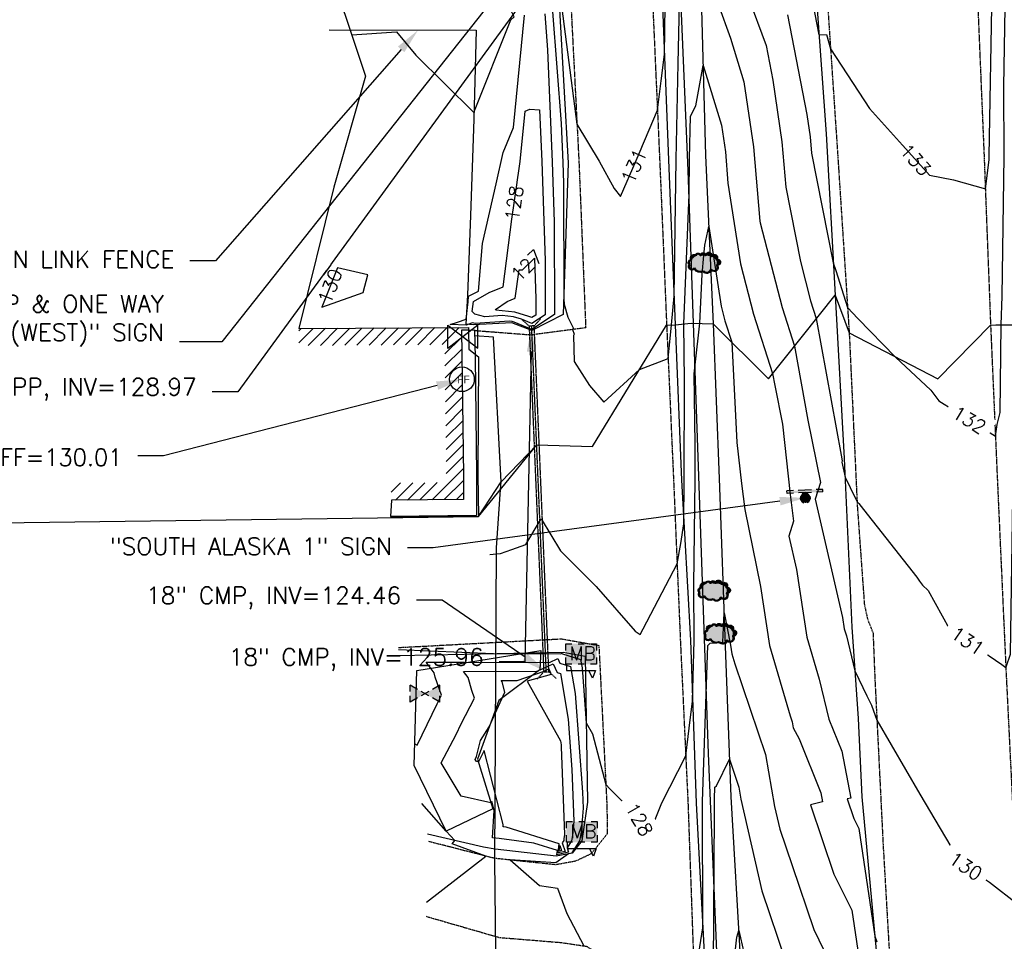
# Model space of a CAD drawing. Header units: feet. Extents: x 351431 to 355879, y 310968 to 329728.
# Tile 103 of 254: x 353136 to 353424, y 320050 to 320320. Entities that reach past the tile are written whole.
import ezdxf

# ---------------------------------------------------------------- set-up
doc = ezdxf.new("R2010")
doc.units = ezdxf.units.FT
doc.header["$MEASUREMENT"] = 0
doc.linetypes.add('D10', pattern=[0.15, 0.1, -0.05])
doc.linetypes.add('D25', pattern=[0.375, 0.25, -0.125])
for name, color, linetype in [('EHIST', 56, 'Continuous'), ('ELIF', 153, 'LINKFENCE'), ('ELIST', 3, 'Continuous'), ('ELTCH-EG1', 253, 'Continuous'), ('ELTCH-EG2', 253, 'Continuous'), ('ELTCN-EG1', 251, 'Continuous'), ('ELTCN-EG2', 251, 'Continuous'), ('ELTNB-EG1', 55, 'Continuous'), ('ELTT', 3, 'Continuous'), ('ELUDC', 153, 'D10'), ('ELUG', 153, 'EGASRT'), ('ELUTU', 153, 'UT'), ('ELYSC', 2, 'Continuous'), ('ELYSP', 1, 'D25'), ('ELYSS', 2, 'Continuous'), ('ESFS', 153, 'Continuous'), ('ESIM', 153, 'Continuous'), ('ESIO', 4, 'Continuous'), ('ESIST-FFLR', 6, 'Continuous'), ('ESMask', 155, 'Continuous'), ('ESUD-CMP', 13, 'D10'), ('ESUG', 14, 'Continuous'), ('ESUW', 5, 'Continuous'), ('ETFS', 6, 'Continuous'), ('ETIF', 4, 'Continuous'), ('ETIST-FFLR', 4, 'Continuous'), ('ETTC', 252, 'Continuous'), ('ETUD', 4, 'Continuous'), ('S-MatchLine', 31, 'Continuous')]:
    doc.layers.add(name, color=color, linetype=linetype)
doc.styles.add('ANNO-TOPO', font='simplex.shx')
doc.styles.add('L80', font='simplex', dxfattribs={"height": 4})
doc.styles.add('ROMANSM', font='romansm.shx')
doc.linetypes.add('EGASRT', pattern='A,0.15,-0.07,0.15,-0.04,["G",ROMANSM,S=0.08,R=0,X=-0.005,Y=-0.04],-0.12,0.15,-0.07,0.15,-0.04,[")",ROMANSM,S=0.08,R=0,X=-0.09,Y=-0.04],-0.075', length=1.015)
doc.linetypes.add('LINKFENCE', pattern='A,0.25,-0.08,0.25,-0.08,["X",ROMANSM,S=0.08,R=0,X=-0.004,Y=-0.04],-0.12', length=0.78)
doc.linetypes.add('UT', pattern='A,0.25,-0.07,0.07,-0.07,0.07,-0.07,0.25,-0.08,["UT",ROMANSM,S=0.08,R=0,X=-0.04,Y=-0.04],-0.15', length=1.08)

# ---------------------------------------------------------------- blocks, each defined once
blk = doc.blocks.new('FFLR')
blk.add_circle((0, 0), 0.0722)
blk.add_text('FF', height=0.04464).set_placement((-0.0269, -0.0228))
blk = doc.blocks.new('ESIDTREE')
blk.add_lwpolyline([(-0.0825, 0.0208, -0.658219), (-0.0543, 0.049, -0.594626), (-0.0245, 0.0498, -0.704437), (0.0052, 0.0498, -0.885068), (0.0416, 0.0438, -0.916303), (0.0721, 0.0223, -1.027393), (0.0751, -0.0141, -0.880235), (0.0364, -0.0431, -0.569977), (-0.0089, -0.052, -0.370407), (-0.061, -0.0364, -0.824221), (-0.0922, -0.0097, -0.566054), (-0.0825, 0.0208, -0.480508)], format="xyb")
at = {"layer": 'ESMask', "const_width": 0.01}
blk.add_lwpolyline([(-0.0779, 0.0227, -0.792768), (-0.0511, 0.0413, -0.768721), (-0.0289, 0.0473, 0.639322), (-0.0198, 0.0481, -0.704437), (0.0005, 0.0481, 0.72706), (0.01, 0.0484, -0.885068), (0.0366, 0.044, 0.713475), (0.0454, 0.0406, -0.916303), (0.0678, 0.0248, 0.615666), (0.0727, 0.0173, -1.027393), (0.0748, -0.0091, 0.556873), (0.0707, -0.0166, -0.880235), (0.04, -0.0396, 0.556256), (0.0317, -0.0414, -0.62875), (-0.0075, -0.0457, -0.457201), (-0.0599, -0.0275, -1.148825), (-0.0854, -0.0089, -0.666281), (-0.0814, 0.0159, 0.45741)], format="xyb", close=True, dxfattribs=at)
at = {"layer": 'ESMask'}
for points in [[(-0.0825, 0.0208), (-0.0922, -0.0097), (0.0721, 0.0223), (0.0751, -0.0141)], [(-0.0825, 0.0208), (-0.0543, 0.049), (0.0721, 0.0223), (0.0416, 0.0438)], [(-0.079, 0.0326), (-0.0729, 0.0238), (-0.0638, 0.0466), (-0.0573, 0.0372)], [(-0.0187, 0.044), (-0.0158, 0.0532), (-0.0004, 0.0423), (-0.0009, 0.052)], [(0.0105, 0.0432), (0.0168, 0.0574), (0.0348, 0.0399), (0.0336, 0.0548)], [(0.0445, 0.0383), (0.0562, 0.0462), (0.0628, 0.0226), (0.0702, 0.0328)], [(0.0704, -0.0072), (0.085, -0.004), (0.0691, 0.0173), (0.0823, 0.0154)], [(-0.087, -0.0082), (-0.0836, -0.0336), (0.0749, -0.0108), (0.0649, -0.0431)], [(-0.0495, -0.0328), (-0.05, -0.0434), (0.0292, -0.0385), (0.018, -0.0545)]]:
    blk.add_solid(points, dxfattribs=at)
blk = doc.blocks.new('ESUgasvalve')
blk.add_lwpolyline([(-0.0875, -0.0677), (-0.0875, 0.0676), (0.0875, -0.0676), (0.0875, 0.0677)], close=True)
at = {"layer": 'ESMask'}
for points in [[(0, 0), (-0.0875, -0.0677), (-0.0875, 0.0676), (0, 0)], [(0, 0), (0.0875, 0.0677), (0.0875, -0.0676), (0, 0)]]:
    blk.add_solid(points, dxfattribs=at)
blk = doc.blocks.new('ESIMAIL')
for points in [[(-0.0603, 0.0542), (-0.0603, 0.0903), (-0.0205, 0.0903)], [(0.0204, 0.0903), (0.0602, 0.0903), (0.0602, 0.0542)], [(0.0602, -0.085), (0.0965, -0.085), (0.0965, 0.0843), (0.142, 0.0674), (0.0965, 0.0452)], [(-0.0603, -0.0181), (-0.0603, 0.0181)], [(0.0602, 0.0181), (0.0602, -0.0181)], [(-0.0603, -0.0903), (-0.0603, -0.0542)], [(0.0602, -0.0542), (0.0602, -0.0903), (0.0204, -0.0903)], [(-0.0205, -0.0903), (-0.0603, -0.0903)]]:
    blk.add_lwpolyline(points)
at = {"layer": 'ESMask'}
for points in [[(-0.0602, 0.0903), (-0.0602, -0.0904), (0.0601, 0.0903), (0.0608, -0.0911)], [(0.0965, 0.0452), (0.142, 0.0674), (0.0965, 0.0843), (0.0965, 0.0452)]]:
    blk.add_solid(points, dxfattribs=at)
at = {"style": 'L80'}
blk.add_text('MB', height=0.08, rotation=90, dxfattribs=at).set_placement((0.0368, -0.0688))
blk = doc.blocks.new('ESIPUBSIGN')
at = {"layer": 'ESMask'}
h = blk.add_hatch(color=256, dxfattribs=at)
edge = h.paths.add_edge_path()
edge.add_arc((0, 0), 0.03, 90, 450)
for p, q in [((-0.03, 0.1047), (-0.0447, 0.1047)), ((-0.0447, 0.1047), (-0.0447, 0.066)), ((-0.03, 0.1047), (-0.03, 0.066)), ((-0.0447, 0.0381), (-0.0447, -0.0393)), ((-0.03, 0.0381), (-0.03, -0.0393)), ((-0.0447, -0.0672), (-0.0447, -0.1059)), ((-0.03, -0.1059), (-0.0447, -0.1059)), ((-0.03, -0.0672), (-0.03, -0.1059))]:
    blk.add_line(p, q)
for start, end in [(144.23142, 216.35632), (17.97024, 107.04945), (253.53828, 340.78828)]:
    blk.add_arc((0, 0), 0.03, start, end)
blk.add_solid([(-0.0447, -0.1059), (-0.03, -0.1059), (-0.0447, 0.1047), (-0.03, 0.1047)], dxfattribs=at)
blk = doc.blocks.new('ESUVALVE')
for p, q in [((-0.0866, 0.0124), (-0.0866, 0.0495)), ((-0.0433, 0.0247), (-0.0866, 0.0495)), ((0.0217, -0.0124), (-0.0217, 0.0124)), ((0.0217, 0.0124), (-0.0217, -0.0124)), ((0.0866, 0.0495), (0.0433, 0.0247)), ((0.0866, 0.0124), (0.0866, 0.0495)), ((-0.0866, -0.0495), (-0.0866, -0.0124)), ((-0.0433, -0.0247), (-0.0866, -0.0495)), ((0.0866, -0.0495), (0.0433, -0.0247)), ((0.0866, -0.0495), (0.0866, -0.0124))]:
    blk.add_line(p, q)
at = {"layer": 'ESMask'}
blk.add_solid([(-0.0866, -0.0495), (-0.0866, 0.0495), (0.0866, 0.0495), (0.0866, -0.0495)], dxfattribs=at)

msp = doc.modelspace()

# ---------------------------------------------------------------- hatches: boundary and pattern name
at = {"layer": 'EHIST'}
h = msp.add_hatch(dxfattribs=at)
h.set_pattern_fill('ANSI31', color=256, scale=20, style=0)
h.set_pattern_definition([(45, (353217.657, 320179.302), (-1.76777, 1.76777), [])])
h.paths.add_polyline_path([(353265.29, 320229.01), (353267.28, 320229.12), (353267.32, 320229.82), (353217.66, 320229.48), (353217.69, 320224.48), (353260.35, 320224.77), (353260.83, 320186.51), (353260.84, 320184.46), (353244.71, 320184.3), (353244.76, 320179.3), (353265.88, 320179.51), (353265.83, 320186.56)])

# ---------------------------------------------------------------- linework, layer by layer
at = {"layer": 'ELIF', "flags": 128}
for points in [[(353332.81, 320398.58), (353332.95, 320384.45), (353334.09, 320355.26), (353335.48, 320322.86), (353336.64, 320280.05), (353338.89, 320230.89)], [(353226.57, 320316.77), (353269.53, 320316.65), (353268.87, 320290.69), (353267.9, 320262.51), (353267, 320239.18), (353266.49, 320230.73)], [(353338.89, 320230.89), (353340.59, 320185.6), (353342.48, 320134.02), (353344.03, 320092.59), (353346.88, 320044.02), (353351.67, 319951.5), (353354.95, 319898.91), (353357.54, 319853.78), (353360.69, 319804.32), (353363.16, 319758.08), (353365.76, 319711.27), (353368.86, 319663.85), (353374.79, 319573.99), (353378.47, 319527.8), (353382.04, 319483.07), (353385.36, 319437.85), (353387.97, 319391.11), (353391.43, 319348.19), (353394.23, 319304.17), (353399.1, 319255.27), (353402.05, 319209.71), (353406.36, 319164.5), (353410.17, 319125.27), (353413.85, 319079.3), (353418.59, 319032.4), (353422.8, 318982.57), (353427.63, 318934.4), (353429.51, 318887.31), (353438.03, 318793.22), (353442.16, 318743.69), (353447.08, 318697.46), (353451.33, 318645.82), (353456.8, 318594.36), (353460.88, 318540.2), (353465.23, 318486.74), (353467.21, 318461.83), (353471.59, 318416.85)]]:
    msp.add_lwpolyline(points, dxfattribs=at)
at = {"layer": 'ELIST', "flags": 128}
for points in [[(353217.66, 320229.48), (353267.32, 320229.82), (353267.28, 320229.12), (353265.29, 320229.01), (353265.83, 320186.56), (353265.88, 320179.51), (353244.76, 320179.3)], [(353267.28, 320229.12), (353267.42, 320223.42), (353270.19, 320221.2), (353270.03, 320186.75), (353270.23, 320174.53), (353244.84, 320174.19)]]:
    msp.add_lwpolyline(points, dxfattribs=at)
at = {"layer": 'ELTCH-EG1', "elevation": 130, "flags": 128}
for points in [[(353326.66, 320230.51), (353327.44, 320238.92), (353328.01, 320278.92), (353328.64, 320306.9), (353328.97, 320324.45), (353329.45, 320329.38), (353329.41, 320340.79), (353332.88, 320355.33), (353333.69, 320360.49), (353333.89, 320358.67), (353333.95, 320358.76), (353334.98, 320356.15), (353334.87, 320355.37), (353338.81, 320332.55), (353340.33, 320324.26), (353343.95, 320314.4), (353347.87, 320301.61), (353350.69, 320282.57), (353352.51, 320260.82), (353352.6, 320260.4), (353359, 320235.61), (353362.64, 320224.33)], [(353233.15, 320315.31), (353246.24, 320316.23), (353251.95, 320309.38), (353268.92, 320292.59), (353279.67, 320319.7), (353280.62, 320320.6), (353280.03, 320321.96), (353279.6, 320322.36), (353276, 320323.81), (353271.22, 320323.14), (353266.4, 320326.99), (353259.33, 320329.27), (353255.37, 320330.37), (353246.97, 320331.23), (353228.71, 320332.55)]]:
    msp.add_lwpolyline(points, dxfattribs=at)
at = {"layer": 'ELTCH-EG2', "flags": 128}
for points, elevation in [([(353369.02, 320232.36), (353376.24, 320192.48), (353376.57, 320190.82), (353376.44, 320190.38), (353377.45, 320185.98), (353380.36, 320179.98), (353380.94, 320178.79), (353381.41, 320178.35), (353382.78, 320176.55), (353398.38, 320156.8), (353399.21, 320155.67), (353400.04, 320154.49), (353401.72, 320152.9), (353407.89, 320141.8), (353423.29, 320131.27), (353424.44, 320130.42), (353424.49, 320130.61), (353425.81, 320134.29), (353426.48, 320179.86), (353426.64, 320192.07), (353427, 320230.62)], 131), ([(353246.86, 320135.63), (353274.64, 320134.45), (353294.35, 320134.38), (353294.74, 320134.57), (353294.84, 320134.34), (353300.1, 320132.76), (353300.51, 320130.27), (353301.74, 320114.26), (353303.55, 320111), (353307.47, 320096.2), (353308.68, 320094.94), (353312.93, 320090.64), (353316.02, 320088.06), (353320.01, 320081.24), (353323.82, 320090.79), (353330.84, 320104.53), (353331.83, 320112.68), (353332.84, 320120.56), (353333.33, 320138.28), (353333.25, 320154.44), (353333.55, 320185.38), (353333.59, 320195.53), (353333.34, 320216.25), (353333.62, 320218.89), (353334.93, 320231)], 128), ([(353273.56, 320163.4), (353276.54, 320163.73), (353276.71, 320163.74), (353280.03, 320164.91), (353284.09, 320166.33), (353288.61, 320173.81), (353288.61, 320173.81), (353294.21, 320164.51), (353304.62, 320154.08), (353316.09, 320141.04), (353317.49, 320140.01), (353318.38, 320141.65), (353328.31, 320160.68), (353329.44, 320166.67), (353330.28, 320172.36), (353330.4, 320185.17), (353330.5, 320214.14), (353330.31, 320230.81)], 129), ([(353392.22, 320221.14), (353402.46, 320211.44), (353404.86, 320208.3), (353409.2, 320205.57), (353421.39, 320198.04), (353421.91, 320201.39), (353422.8, 320204.91), (353423.03, 320230.6)], 132), ([(353344.31, 320225.48), (353345.82, 320196.17), (353347.14, 320184.15), (353348.08, 320176.54), (353352.7, 320154.07), (353355.29, 320136.84), (353361.34, 320116.24), (353361.93, 320114.51), (353362.24, 320112.71), (353363.97, 320109.51), (353370.31, 320093.71), (353370.8, 320091.15), (353367.29, 320090.22), (353374.14, 320070.02), (353379.37, 320059.44), (353381.42, 320045.71)], 128), ([(353356.25, 320216.3), (353356.88, 320212.85), (353359.13, 320201.56), (353361.4, 320180.98), (353362.36, 320173.15), (353361.03, 320168.75), (353363.26, 320159.04), (353366.25, 320139.25), (353369.86, 320126.95), (353372.68, 320115.32), (353376.45, 320105.92), (353379.07, 320092.21), (353378.08, 320091.95), (353380, 320086.28), (353381.47, 320083.31), (353386.16, 320051.88), (353386.73, 320050.23)], 129), ([(353334.07, 320043.19), (353335.84, 320054.27), (353335.74, 320091.17), (353337.25, 320136.85), (353337.98, 320137.48), (353341.64, 320137.8), (353342.03, 320146.37), (353343.97, 320136.93), (353344.34, 320134.43), (353345.22, 320131.44), (353354.15, 320104.98), (353356.81, 320089.78), (353358.31, 320083.12), (353361.93, 320072.47), (353368.28, 320053.76), (353372.82, 320044.57)], 127), ([(353251.64, 320108.05), (353252.35, 320107.73), (353258.12, 320119.76), (353259.4, 320122.28), (353257.58, 320127.54), (353257.23, 320128.81), (353254.9, 320131.92), (353265.91, 320131.96), (353291.01, 320131.87), (353293.42, 320133.03), (353294.02, 320131.62), (353297.16, 320130.67), (353298.47, 320122.77), (353300.69, 320093.97), (353300.85, 320089.26), (353300.21, 320082.25), (353299.75, 320079.7), (353297.57, 320076.2), (353297.6, 320076.13), (353296.52, 320075.9), (353292.86, 320073.33), (353279.46, 320074.12), (353288.11, 320066.65), (353293.35, 320065.9), (353296.03, 320058.52), (353300.99, 320049.02)], 127), ([(353297.45, 320079.75), (353296.16, 320077.67), (353296.57, 320076.38), (353293.18, 320075.67), (353293.34, 320076.88), (353286.4, 320079.05), (353276.29, 320080.38), (353274.29, 320080.6), (353274.79, 320088.55), (353274.11, 320091.21), (353273.89, 320090.8), (353265.2, 320092.74), (353259.36, 320102.54), (353263.7, 320110.79), (353265.19, 320113.88), (353269.02, 320121.42), (353268.24, 320123.67), (353267.18, 320127.49), (353265.87, 320129.23), (353287.33, 320129.32), (353288.3, 320129.66), (353292.1, 320131.49), (353293.21, 320128.89), (353294.23, 320128.59), (353296.44, 320115.27), (353297.56, 320100.59), (353298.1, 320085.43), (353297.72, 320081.26), (353297.45, 320079.75)], 126), ([(353338.96, 320043.07), (353339.26, 320087.85), (353339.25, 320092.02), (353339.36, 320095.41), (353339.79, 320095.78), (353343.62, 320103.59), (353346.37, 320095.45), (353346.98, 320091.94), (353353.05, 320065.1), (353360.01, 320044.6)], 126), ([(353255.05, 320061.75), (353272.41, 320075.24), (353262.58, 320078.82), (353263.27, 320079.85), (353260.77, 320082.58), (353253.62, 320090.6)], 127), ([(353293.82, 320076.72), (353294.03, 320078.38), (353294.52, 320076.87), (353293.82, 320076.72)], 124)]:
    msp.add_lwpolyline(points, dxfattribs=dict(at, elevation=elevation))
at = {"layer": 'ELTCN-EG1', "flags": 128}
for points, elevation in [([(353423.03, 320230.6), (353423.32, 320238.94), (353423.94, 320279.72), (353423.87, 320300.26), (353424.37, 320329.08), (353424.83, 320348.2), (353425.71, 320380.56), (353426, 320389.52), (353425.61, 320429.13), (353426.63, 320455.83), (353429.48, 320453), (353432.05, 320452.22), (353433.75, 320434.54), (353434.14, 320429.71), (353436.41, 320391.68), (353437.34, 320381.02), (353440.34, 320346.47), (353441.87, 320330.42), (353445.26, 320301.36), (353447.59, 320279.91), (353449.17, 320268.4), (353452.31, 320231.33)], 132), ([(353348.99, 320326.75), (353354.31, 320312.25), (353356.3, 320302.03), (353358.96, 320284.05), (353360.07, 320270.8), (353364.38, 320249.03), (353367.34, 320237.57), (353369.02, 320232.36)], 131), ([(353360.61, 320321.16), (353366.28, 320291.99), (353367.23, 320285.54), (353367.63, 320280.78), (353373.99, 320248.68), (353374.68, 320246.39), (353378.15, 320235.67), (353381.2, 320232.44), (353392.22, 320221.14)], 132), ([(353330.31, 320230.81), (353331.8, 320268.7), (353331.95, 320279.07), (353332.23, 320291.53), (353333.81, 320294.55), (353335.93, 320306.34), (353341.26, 320288.93), (353342.42, 320281.08), (353343.19, 320271.95), (353346.84, 320248.43), (353350.65, 320233.65), (353356.25, 320216.3)], 129), ([(353334.93, 320231), (353335.66, 320245.33), (353336.15, 320250.85), (353336.44, 320253.86), (353337.59, 320259.28), (353341.2, 320235.99), (353342.31, 320231.69), (353344.31, 320225.48)], 128)]:
    msp.add_lwpolyline(points, dxfattribs=dict(at, elevation=elevation))
at = {"layer": 'ELTCN-EG2', "flags": 128}
for points, elevation in [([(353317.34, 320217.52), (353325.68, 320220.75), (353326.66, 320230.51)], 130), ([(353362.64, 320224.33), (353366.56, 320202.66), (353370.21, 320184.42), (353368.73, 320179.56), (353376.7, 320144.96), (353377.2, 320141.66), (353377.8, 320139.61), (353380.27, 320129.43), (353383.78, 320122.1), (353385.15, 320119.39), (353386.74, 320114.97), (353399.3, 320093.4), (353411.17, 320073.33), (353419.64, 320067.6), (353427.92, 320061.2), (353428.86, 320068.89), (353429.09, 320071.93), (353429.22, 320079.89), (353429.93, 320116.88), (353429.95, 320129.72), (353429.87, 320146.91), (353430.35, 320179.77), (353430.79, 320211.36), (353430.97, 320230.64)], 130), ([(353295.15, 320079.8), (353294.74, 320079.14), (353295.54, 320076.62), (353293.5, 320076.2), (353293.85, 320078.89), (353278.35, 320083.74), (353277.6, 320083.84), (353277.45, 320083.86), (353277.49, 320084.45), (353271.94, 320106.13), (353270.19, 320102.77), (353269.62, 320102.89), (353269.24, 320103.54), (353269.65, 320104.33), (353270.82, 320109.06), (353273.35, 320113.02), (353277.97, 320123.14), (353277.13, 320126.17), (353276.84, 320126.55), (353281.54, 320126.57), (353289.44, 320129.31), (353290.78, 320129.96), (353291.47, 320128.34), (353284.43, 320126.42), (353294.21, 320108.91), (353294.4, 320107.77), (353294.44, 320107.21), (353295.35, 320081.59), (353295.23, 320080.28), (353295.15, 320079.8)], 125), ([(353344.9, 320043.65), (353345.74, 320051.52), (353346.33, 320053.51), (353347.78, 320047.08)], 125)]:
    msp.add_lwpolyline(points, dxfattribs=dict(at, elevation=elevation))
at = {"layer": 'ELTT', "flags": 128}
msp.add_lwpolyline([(353252.25, 320129.47), (353288.44, 320135.33), (353288.14, 320129.71), (353276.23, 320120.77), (353269.93, 320103.61), (353274.41, 320089.12), (353260.77, 320082.58), (353251.45, 320101.74)], close=True, dxfattribs=at)
at = {"layer": 'ELUDC', "flags": 128}
for points in [[(353287.25, 320195.52), (353285.78, 320230.22)], [(353290.06, 320129.13), (353287.25, 320195.52)]]:
    msp.add_lwpolyline(points, dxfattribs=at)
at = {"layer": 'ELUG', "flags": 128}
for points in [[(353276.68, 320182.46), (353276.82, 320184.64), (353274.67, 320226.97), (353269.07, 320227.36)], [(353283.64, 319681.39), (353283.98, 319707.61), (353280.09, 319775.61), (353278.31, 319878.42), (353279.08, 319914.96), (353277.29, 319975.77), (353275.71, 320011.97), (353275.02, 320074.09), (353275.52, 320165.4), (353276.68, 320182.46)]]:
    msp.add_lwpolyline(points, dxfattribs=at)
at = {"layer": 'ELUTU', "flags": 128}
for points in [[(353277.65, 320786.69), (353286.89, 320785.15), (353308.83, 320785.41), (353313.69, 320784.78), (353315.04, 320759.07), (353318.82, 320653.46), (353319.81, 320548.64), (353326.1, 320402.16), (353331.49, 320275.63), (353333.03, 320231.05)], [(353333.03, 320231.05), (353337.38, 320105.21), (353341.1, 320017.26), (353347.02, 319901.73), (353353.37, 319803.27), (353362, 319646.02), (353373.4, 319495.58), (353384.38, 319358.92), (353393.37, 319241.93), (353399.06, 319172.08), (353407.9, 319041.87)]]:
    msp.add_lwpolyline(points, dxfattribs=at)
at = {"layer": 'ELYSC', "flags": 128}
msp.add_lwpolyline([(353265.29, 320229.01), (353269.1, 320229.08), (353269.26, 320220.99), (353269.61, 320186.79), (353269.64, 320174.81), (353244.55, 320174.5)], dxfattribs=at)
at = {"layer": 'ELYSP', "flags": 128}
for points in [[(353417.92, 321550.15), (353416.15, 321545.24), (353414.25, 321535.71), (353409.86, 321520.1), (353406.03, 321490.35), (353405.9, 321475.54), (353406.14, 321426.33), (353405.78, 321376.38), (353405.66, 321325.93), (353405.79, 321276.34), (353405.96, 321226.93), (353406, 321176.32), (353406.13, 321125.48), (353406.14, 321079.98), (353406.09, 321030.62), (353406.09, 320980.03), (353406.19, 320927.66), (353406.07, 320879.9), (353406.11, 320828.82), (353406.15, 320780.2), (353406.47, 320727.87), (353406.92, 320679.83), (353407.63, 320629.39), (353408.54, 320579.97), (353409.95, 320528.74), (353411.13, 320479.93), (353412.73, 320429.1), (353414.43, 320379.83), (353416.04, 320328.7), (353418.08, 320279.83), (353419.97, 320230.49)], [(353304.49, 321031.82), (353306.45, 321037.38), (353308.11, 321040.07), (353311.53, 321040.48), (353315.49, 321040.66), (353317.1, 321040.2), (353318.25, 321038.53), (353320.02, 321029.71), (353325.86, 320979.34), (353331.76, 320929.3), (353336.89, 320879.34), (353340.8, 320829.37), (353344.01, 320779.08), (353346.92, 320729.2), (353350.11, 320678.7), (353353.8, 320628.74), (353356.54, 320578.6), (353359.34, 320528.16), (353361.7, 320478.44), (353363.97, 320428.56), (353368.22, 320378.44), (353372.01, 320328.68), (353375.42, 320277.95), (353378.64, 320228.17)], [(353304.51, 321031.71), (353304.59, 321011.59), (353306.17, 320958.98), (353307.63, 320908.19), (353308.58, 320860.83), (353309.81, 320817.17), (353310.71, 320763.57), (353311.3, 320717.65), (353311.88, 320667.56), (353312.75, 320619.76), (353314.06, 320575.13), (353315.17, 320530.09), (353316.32, 320482.21), (353317.71, 320434.97), (353318.47, 320406.35), (353319.08, 320383.64), (353319.99, 320352.98), (353321.17, 320324.41), (353323.21, 320278.76), (353325.25, 320230.5)], [(353229.58, 320341.78), (353256.36, 320339.58), (353274.88, 320337.11), (353281.97, 320336.44), (353288.78, 320335.26), (353297.26, 320324.2), (353299.6, 320278.29), (353301.58, 320229.69), (353285.45, 320227.55), (353269.36, 320228.79)], [(353325.25, 320230.5), (353327.28, 320185.02), (353329.27, 320137.97), (353331.49, 320090.69), (353333.18, 320043.16), (353335.49, 319996.85), (353337.91, 319950.62), (353341, 319897.27), (353343.65, 319851.36), (353346.5, 319803.24), (353349.17, 319756.94), (353351.25, 319710.48), (353355.01, 319661.66), (353357.95, 319616.56), (353361.11, 319571.16), (353364.41, 319526.89), (353367.83, 319482.4), (353371.26, 319437.71), (353374.84, 319391.5), (353378.34, 319345.78), (353381.92, 319299.99), (353385.63, 319254.39), (353389.18, 319208.52), (353393.13, 319162.92), (353397.1, 319117.99), (353400.78, 319073.47), (353404.82, 319029.07), (353409.48, 318981.66), (353413.57, 318935.55), (353417.57, 318887.31), (353421.2, 318839.55), (353425.39, 318792.44), (353429.85, 318744.33), (353434.33, 318695.1), (353438.97, 318644.4), (353443.52, 318592.07), (353447.46, 318538.6), (353452.68, 318485.7), (353454.37, 318459.34), (353458.67, 318415.19), (353462.25, 318366.98), (353466.08, 318322.23), (353469.82, 318275.04), (353473.15, 318231.65), (353477.12, 318183.6), (353480.62, 318137.49), (353484.36, 318089.92), (353487.53, 318045.51), (353490.16, 317998.1), (353492.31, 317950.32), (353493.91, 317901.53), (353496.3, 317855.96), (353497.44, 317811.01), (353499.02, 317755.83), (353499.76, 317709.25), (353499.83, 317660.98), (353499.58, 317615.85), (353499.55, 317559.66), (353499.47, 317550.14)], [(353419.97, 320230.49), (353422.19, 320179.88), (353424.5, 320129.05), (353426.92, 320079.71), (353429.71, 320028.31), (353432.23, 319979.89), (353434.8, 319928.62), (353437.54, 319879.64), (353440.38, 319830.09), (353443.44, 319779.85), (353446.38, 319730.26), (353449.7, 319680.31), (353452.8, 319630.71), (353456.41, 319580.31), (353459.86, 319530.66), (353463.51, 319480.58), (353467.37, 319430.78), (353471.27, 319381.02), (353475.22, 319331.11), (353479.29, 319281.29), (353483.61, 319230.95), (353487.72, 319181.28), (353491.99, 319131.73), (353493.47, 319114.97), (353497.85, 319064.83), (353502.47, 319015.35), (353506.66, 318965.52), (353511.05, 318915.96), (353515.44, 318865.23), (353519.53, 318816.52), (353523.85, 318765.66), (353528.33, 318715.56), (353532.53, 318666.62), (353536.45, 318619.34), (353540.91, 318567.05), (353545.19, 318517.12), (353549.33, 318467.12), (353553.29, 318417.9), (353557.45, 318367.73), (353561.46, 318319.15), (353565.79, 318264.65), (353569.66, 318212.81), (353573.16, 318163.17), (353577.07, 318113.28), (353580.48, 318064.77), (353583.75, 318013.32), (353586.53, 317964.4), (353589.24, 317913.84), (353591.55, 317864.39), (353593.28, 317814.26), (353594.71, 317764.05), (353595.48, 317714.52), (353595.88, 317665.34), (353595.61, 317614.57), (353595.11, 317565.02), (353594.54, 317514.86), (353593.73, 317464.66), (353592.47, 317415.42), (353591.06, 317366.01), (353589.46, 317315.48), (353587.46, 317264.63), (353585.3, 317215.87), (353582.77, 317166.1), (353579.82, 317116.2), (353576.6, 317064.78), (353573.17, 317016.57), (353571.39, 316992.63), (353567.24, 316939.29), (353563.41, 316891.32), (353559.08, 316841.37), (353554.82, 316791.72), (353551.19, 316741.28), (353548.88, 316711.62)], [(353378.64, 320228.17), (353380.99, 320177.68), (353383.06, 320148.88), (353383.94, 320144.7), (353385.61, 320140.46), (353386.09, 320128.16), (353388.57, 320078.03), (353391.47, 320028.01), (353394.12, 319978.45), (353399.52, 319877.95), (353402.64, 319827.79), (353405.49, 319777.76), (353408.45, 319728.06), (353411.82, 319677.73), (353415, 319627.95), (353418.36, 319578.01), (353422.11, 319527.92), (353425.76, 319477.73), (353429.65, 319427.95), (353433.71, 319377.95), (353437.49, 319327.75), (353441.39, 319277.45), (353445.85, 319227.94), (353449.87, 319177.64), (353454.19, 319127.59), (353460.05, 319061.85), (353464.66, 319012.05), (353468.88, 318962.53), (353473.33, 318912.88), (353477.42, 318862.86), (353481.67, 318812.82), (353485.84, 318763.37), (353490.46, 318713.15), (353494.19, 318662.85), (353499.43, 318613.71), (353503.99, 318564.23), (353507.36, 318513.93), (353511.16, 318464.16), (353515.35, 318413.93), (353519.26, 318364.59), (353522.77, 318314.64), (353527.27, 318264.83), (353531.55, 318209.22), (353535.3, 318159.58), (353538.85, 318110.5), (353542.63, 318061.1), (353545.44, 318010.9), (353548.35, 317962.15), (353550.97, 317912.71), (353553.34, 317862.42), (353554.95, 317813.47), (353556.11, 317763.52), (353556.96, 317713.94), (353554.27, 317664.48), (353552.98, 317614.47), (353549.96, 317564.69), (353547.59, 317515.72), (353544.8, 317465.91), (353541.17, 317416.48), (353536.92, 317367.11), (353533, 317317.27), (353528.26, 317268.15), (353523.78, 317219.03), (353517.73, 317169.49), (353509.26, 317120.41), (353499.11, 317071.62), (353491.02, 317035.86), (353487.7, 317026.13), (353485.62, 317023.45), (353481.35, 317022.59), (353478.27, 317025.14), (353480.93, 317071.61), (353483.88, 317118.16), (353486.75, 317167.75), (353489.19, 317213.76), (353491.32, 317263.15), (353492.87, 317310.09), (353494.46, 317357.6), (353496.36, 317406.01), (353497.73, 317454.88), (353498.85, 317501.61), (353499.41, 317550.09)], [(353246.89, 320136.23), (353294.52, 320138.77), (353305.43, 320136.83), (353307.76, 320090.48), (353307.91, 320081.84), (353303.17, 320075.93), (353298.67, 320073.77), (353292.84, 320072.72), (353275, 320074.58), (353255.63, 320079.53)], [(353254.92, 320057.65), (353276.28, 320051.48), (353294.54, 320049.99), (353301.91, 320048.88), (353309.32, 320043.89), (353310.49, 320022.27), (353306.22, 320018.49), (353299.45, 320017.25), (353286.43, 320018.88), (353264.77, 320019.2)]]:
    msp.add_lwpolyline(points, dxfattribs=at)
at = {"layer": 'ELYSS', "flags": 128}
for points in [[(353307.54, 321006.91), (353308.89, 320959.1), (353308.86, 320908.27), (353309.89, 320860.7), (353311.12, 320817.23), (353311.99, 320763.54), (353313.01, 320717.64), (353313.91, 320667.51), (353314.84, 320619.85), (353315.68, 320575.03), (353316.7, 320530.26), (353317.99, 320482.09), (353318.87, 320435.07), (353321.05, 320406.44), (353321.09, 320383.71), (353324.34, 320353.66), (353324.02, 320323.84), (353325.77, 320278.83), (353327.79, 320230.51)], [(353322.92, 320985.71), (353326.64, 320955), (353330.61, 320930.22), (353331.9, 320914.56), (353334.43, 320888.92), (353338.57, 320842.36), (353341.13, 320796.8), (353344.14, 320750.94), (353346.47, 320703.84), (353349.18, 320660.96), (353352.72, 320617.83), (353354.86, 320570.55), (353358.19, 320520.11), (353360.26, 320473.95), (353363.06, 320411.6), (353366.34, 320378.78), (353368.56, 320332.38), (353371.87, 320286.37), (353374.52, 320239.26)], [(353229.33, 320339.5), (353255.71, 320337.5), (353274.22, 320333.8), (353281.39, 320330.1), (353288.41, 320334.01), (353293.89, 320322.77), (353296.47, 320277.93), (353295.03, 320233.62), (353285.82, 320228.9), (353279.99, 320231.1), (353268.7, 320230.57), (353266.49, 320230.73)], [(353374.52, 320239.26), (353377.21, 320191.46), (353379.39, 320142.14), (353381.23, 320115.44), (353382.29, 320092.62), (353386.56, 320047.7)], [(353327.79, 320230.51), (353329.55, 320185.12), (353332.22, 320138.33), (353333.88, 320090.72), (353336.44, 320043.27)], [(353246.78, 320133.9), (353294.99, 320134.86), (353301.45, 320133.72), (353302.09, 320090.99), (353300.42, 320079.68), (353297.66, 320076.11), (353292.93, 320075.25), (353275.11, 320077.26), (353271.67, 320077.89), (353255.36, 320081.69)]]:
    msp.add_lwpolyline(points, dxfattribs=at)
at = {"layer": 'ESUD-CMP'}
for points in [[(353285.03, 320230.19), (353282.94, 320232.1)], [(353286.53, 320230.25), (353288.44, 320232.33)], [(353289.31, 320129.1), (353287.4, 320127.01)], [(353290.81, 320129.16), (353292.9, 320127.25)]]:
    msp.add_lwpolyline(points, dxfattribs=at)
at = {"layer": 'ESUD-CMP', "flags": 128}
for points in [[(353288, 320195.5), (353286.53, 320230.25), (353285.03, 320230.19)], [(353285.03, 320230.19), (353286.54, 320194.59)], [(353286.54, 320194.59), (353289.31, 320129.1), (353290.81, 320129.16), (353288, 320195.5)]]:
    msp.add_lwpolyline(points, dxfattribs=at)
at = {"layer": 'ETFS', "linetype": 'ByBlock', "lineweight": -2}
for p, q in [((353195.2, 320225.63), (353182.79, 320225.63)), ((353256.96, 320165.34), (353249.46, 320165.34))]:
    msp.add_line(p, q, dxfattribs=at)
msp.add_lwpolyline([(353358.38, 320179), (353256.96, 320165.34)], dxfattribs=at)
at = {"layer": 'ETFS'}
msp.add_solid([(353358.21, 320180.24), (353365.81, 320180), (353358.55, 320177.76)], dxfattribs=at)
at = {"layer": 'ETIF', "linetype": 'ByBlock', "lineweight": -2}
msp.add_line((353193.33, 320249.24), (353185.83, 320249.24), dxfattribs=at)
msp.add_lwpolyline([(353247.61, 320311.06), (353193.33, 320249.24)], dxfattribs=at)
at = {"layer": 'ETIF'}
msp.add_solid([(353246.67, 320311.89), (353252.56, 320316.7), (353248.55, 320310.24)], dxfattribs=at)
at = {"layer": 'ETIST-FFLR', "linetype": 'ByBlock', "lineweight": -2}
msp.add_line((353178.15, 320192.31), (353170.65, 320192.31), dxfattribs=at)
msp.add_lwpolyline([(353258.14, 320212.78), (353178.15, 320192.31)], dxfattribs=at)
at = {"layer": 'ETIST-FFLR'}
msp.add_solid([(353257.83, 320213.99), (353265.4, 320214.64), (353258.45, 320211.57)], dxfattribs=at)
at = {"layer": 'ETUD', "linetype": 'ByBlock', "lineweight": -2}
for p, q in [((353199.83, 320211.01), (353192.33, 320211.01)), ((353259.61, 320150.03), (353252.11, 320150.03)), ((353283.76, 320132.01), (353276.26, 320132.01))]:
    msp.add_line(p, q, dxfattribs=at)
for points in [[(353285.62, 320222.72), (353283.76, 320132.01)], [(353283.88, 320133.37), (353259.61, 320150.03)]]:
    msp.add_lwpolyline(points, dxfattribs=at)
at = {"layer": 'ETUD'}
for points in [[(353284.37, 320222.74), (353285.78, 320230.22), (353286.87, 320222.69)], [(353284.59, 320134.4), (353290.06, 320129.13), (353283.17, 320132.34)]]:
    msp.add_solid(points, dxfattribs=at)
at = {"layer": 'S-MatchLine'}
msp.add_lwpolyline([(352303.5, 320161.77), (353270.23, 320174.53), (353287.29, 320195.52), (353303.62, 320195.02), (353325.25, 320230.5), (353327.79, 320230.51), (353332.42, 320231.07), (353338.89, 320230.89), (353355.04, 320214.78), (353374.52, 320239.26), (353378.64, 320228.17), (353404.57, 320214.75), (353419.97, 320230.49), (353434.93, 320230.66)], dxfattribs=at)

# ---------------------------------------------------------------- block references
at = {"layer": 'ESFS', "xscale": 49.99999999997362, "yscale": 49.99999999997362, "zscale": 49.99999999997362, "rotation": 272.5692743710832}
msp.add_blockref('ESIPUBSIGN', (353365.81, 320180), dxfattribs=at)
at = {"layer": 'ESIM', "xscale": 50, "yscale": 50, "zscale": 50, "rotation": 270}
for p in [(353300.25, 320134.33), (353300.46, 320082.35)]:
    msp.add_blockref('ESIMAIL', p, dxfattribs=at)
at = {"layer": 'ESIO', "xscale": 50, "yscale": 50, "zscale": 50}
for p in [(353336.41, 320248.62), (353339.3, 320152.78), (353341.09, 320140.24)]:
    msp.add_blockref('ESIDTREE', p, dxfattribs=at)
at = {"layer": 'ESIST-FFLR', "xscale": 50, "yscale": 50, "zscale": 50}
msp.add_blockref('FFLR', (353265.4, 320214.64), dxfattribs=at)
at = {"layer": 'ESUG', "xscale": 50, "yscale": 50, "zscale": 50}
msp.add_blockref('ESUgasvalve', (353265.69, 320227.07), dxfattribs=at)
at = {"layer": 'ESUW', "xscale": 50, "yscale": 50, "zscale": 50}
msp.add_blockref('ESUVALVE', (353254.59, 320122.71), dxfattribs=at)

# ---------------------------------------------------------------- texts
at = {"layer": 'ETFS', "char_height": 5, "attachment_point": 3, "style": 'ANNO-TOPO'}
for s, insert in [('"STOP & ONE WAY\\P (WEST)" SIGN', (353178.29, 320239.2)), ('"SOUTH ALASKA 1" SIGN', (353244.96, 320168.29))]:
    msp.add_mtext(s, dxfattribs=dict(at, insert=insert))
at = {"layer": 'ETIF', "insert": (353181.33, 320252.19), "char_height": 5, "attachment_point": 3, "style": 'ANNO-TOPO'}
msp.add_mtext("8' CHAIN LINK FENCE", dxfattribs=at)
at = {"layer": 'ETIST-FFLR', "insert": (353166.15, 320194.31), "char_height": 5, "attachment_point": 3, "style": 'ANNO-TOPO'}
msp.add_mtext('FF=130.01', dxfattribs=at)
at = {"layer": 'ETTC', "insert": (353398.04, 320278.78, 133), "char_height": 4, "attachment_point": 5, "rotation": 311.9333, "style": 'L80', "bg_fill": 3, "box_fill_scale": 1.2, "bg_fill_color": 256, "bg_fill_transparency": 1117}
msp.add_mtext('{133}', dxfattribs=at)
at = {"layer": 'ETUD', "char_height": 5, "attachment_point": 3, "style": 'ANNO-TOPO'}
for s, insert in [('18" CPP, INV=128.97', (353187.83, 320214.94)), ('18" CMP, INV=124.46', (353247.61, 320153.96)), ('18" CMP, INV=125.96', (353271.76, 320135.94))]:
    msp.add_mtext(s, dxfattribs=dict(at, insert=insert))

# ---------------------------------------------------------------- next in the draw order: linework, layer by layer
at = {"layer": 'ELTCN-EG1', "elevation": 133, "flags": 128}
msp.add_lwpolyline([(353366.92, 320330.06), (353369.79, 320315.29), (353371.97, 320315.46), (353373.19, 320311.19), (353384.59, 320293.75), (353402.1, 320274.26), (353409.11, 320272.95), (353418.45, 320270.28), (353419.54, 320278.81), (353419.56, 320278.99), (353419.57, 320279.77), (353419.57, 320279.98), (353420.42, 320328.94)], dxfattribs=at)

# ---------------------------------------------------------------- next in the draw order: texts
at = {"layer": 'ETTC', "char_height": 4, "attachment_point": 5, "style": 'L80', "bg_fill": 3, "box_fill_scale": 1.2, "bg_fill_color": 256}
for s, insert, rotation, bg_fill_transparency in [('{131}', (353315.68, 320277, 131), 66.2592, 1127), ('{128}', (353280.69, 320266.14, 128), 81.704, 1322), ('{127}', (353284.4, 320247.92, 127), 44.0447, 1327), ('{130}', (353226.85, 320241.86, 130), 68.5544, 1332)]:
    msp.add_mtext(s, dxfattribs=dict(at, insert=insert, rotation=rotation, bg_fill_transparency=bg_fill_transparency))
at = {"layer": 'ETTC', "char_height": 4, "attachment_point": 5, "style": 'L80', "bg_fill": 3, "box_fill_scale": 1.5, "bg_fill_color": 256, "bg_fill_true_color": 13158600}
for s, insert, rotation, bg_fill_transparency in [('{131}', (353413.2, 320138.17, 131), 325.6237, 9704152), ('{128}', (353317.24, 320085.97, 128), 300.3196, 0), ('{130}', (353412.69, 320072.3, 130), 325.8949, 0)]:
    msp.add_mtext(s, dxfattribs=dict(at, insert=insert, rotation=rotation, bg_fill_transparency=bg_fill_transparency))

# ---------------------------------------------------------------- next in the draw order: linework, layer by layer
at = {"layer": 'ELTCH-EG1', "elevation": 130, "flags": 128}
for points in [[(353291.89, 320322.15), (353294.37, 320289.37), (353294.86, 320278), (353295.05, 320271.95), (353295.17, 320238.13), (353295.33, 320236.57), (353296.34, 320232.83), (353298.01, 320229.51), (353297.71, 320229.17), (353298.17, 320227.8), (353298, 320227.41), (353298.25, 320219.88), (353302.67, 320212.82), (353306.9, 320207.92), (353317.34, 320217.52)], [(353228.96, 320247.23), (353224.44, 320235.71), (353233.82, 320239), (353236.53, 320239.97), (353237.92, 320245.16), (353228.96, 320247.23)]]:
    msp.add_lwpolyline(points, dxfattribs=at)
at = {"layer": 'ELTCN-EG1', "flags": 128}
for points, elevation in [([(353294.56, 320323.06), (353299.04, 320289.22), (353305.55, 320278.37), (353309.86, 320270.41), (353311.76, 320268.08), (353316.38, 320278.58), (353322.56, 320293.29), (353323.62, 320301.85), (353324.58, 320309.55), (353324.85, 320323.94)], 131), ([(353289.62, 320321.45), (353290.41, 320310.97), (353291.81, 320278.14), (353292.37, 320260.67), (353292.47, 320233.55), (353285.82, 320229.21), (353280.64, 320231.35), (353280.11, 320231.52), (353279.33, 320231.6), (353269.26, 320230.96), (353268.5, 320231.14), (353267.12, 320230.68), (353266.7, 320230.5), (353262, 320230.61), (353264.07, 320231.34), (353266.59, 320232.23), (353267.25, 320237.28), (353267.33, 320238.92), (353270.27, 320240.44), (353271.37, 320254.34), (353275.39, 320271.78), (353277.48, 320280.9), (353280.43, 320288.19), (353283.66, 320321.12)], 129), ([(353282.81, 320232.19), (353280.49, 320232.9), (353277.11, 320233.26), (353272.1, 320232.94), (353269.12, 320233.64), (353268.4, 320234.46), (353268.74, 320237.42), (353273.36, 320240.04), (353277.43, 320241.69), (353280.01, 320261.49), (353282.45, 320278.27), (353283.88, 320293.01), (353285.21, 320293.56), (353288.11, 320293.45), (353288.76, 320278.27), (353289.7, 320249.39), (353289.75, 320233.48), (353285.85, 320230.93), (353282.81, 320232.19)], 128), ([(353284.98, 320233.02), (353280.87, 320234.29), (353275.29, 320234.87), (353275.24, 320235.03), (353278.59, 320237.4), (353281, 320238.37), (353282.08, 320246.67), (353283.07, 320246.63), (353286.63, 320250.08), (353287.02, 320238.11), (353287.03, 320233.41), (353285.88, 320232.65), (353284.98, 320233.02)], 127)]:
    msp.add_lwpolyline(points, dxfattribs=dict(at, elevation=elevation))
at = {"layer": 'ELTNB-EG1'}
msp.add_polyline3d([(353228.47, 320329.41, 130.71), (353231.9, 320319.07, 130.1), (353237.16, 320303.25, 129.68), (353227.92, 320270.83, 129.5), (353217.66, 320229.48, 129.79), (353267.32, 320229.82, 129.24), (353267.28, 320229.12, 129.3), (353265.29, 320229.01, 129.61), (353265.83, 320186.56, 129.59), (353265.88, 320179.51, 129.69), (353244.76, 320179.3, 129.61), (353244.55, 320174.5, 129.64), (353257.88, 320174.51, 129.51), (353269.47, 320174.53, 129.54), (353270.23, 320174.53, 129.43), (353287.29, 320195.52, 129.33), (353303.62, 320195.02, 129.74), (353325.25, 320230.5, 130.15), (353327.79, 320230.51, 129.88), (353332.42, 320231.07, 128.26), (353338.89, 320230.89, 127.59), (353355.04, 320214.78, 128.81), (353374.52, 320239.26, 131.86), (353378.64, 320228.17, 131.89), (353404.57, 320214.75, 132.1), (353419.97, 320230.49, 132.5), (353421.53, 320230.59, 132.38), (353434.93, 320230.66, 129)], dxfattribs=at)
at = {"layer": 'ETFS', "linetype": 'ByBlock', "lineweight": -2}
msp.add_lwpolyline([(353273.75, 320324.82), (353195.2, 320225.63)], dxfattribs=at)
at = {"layer": 'ETUD', "linetype": 'ByBlock', "lineweight": -2}
msp.add_lwpolyline([(353283.37, 320325.5), (353199.83, 320211.01)], dxfattribs=at)
at = {"layer": 'S-MatchLine'}
msp.add_lwpolyline([(352303.5, 320161.77), (353270.23, 320174.53), (353276.82, 320184.64), (353287.29, 320195.52), (353303.62, 320195.02), (353325.25, 320230.5), (353327.79, 320230.51), (353332.42, 320231.07), (353338.89, 320230.89), (353355.04, 320214.78), (353374.52, 320239.26), (353378.64, 320228.17), (353404.57, 320214.75), (353419.97, 320230.49), (353434.93, 320230.66)], dxfattribs=at)

# ---------------------------------------------------------------- next in the draw order: texts
at = {"layer": 'ETTC', "insert": (353413.7, 320202.8, 132), "char_height": 4, "attachment_point": 5, "rotation": 328.3076, "style": 'L80', "bg_fill": 3, "box_fill_scale": 1.5, "bg_fill_color": 256, "bg_fill_true_color": 13158600, "bg_fill_transparency": 0}
msp.add_mtext('{132}', dxfattribs=at)

doc.saveas('drawing.dxf')
